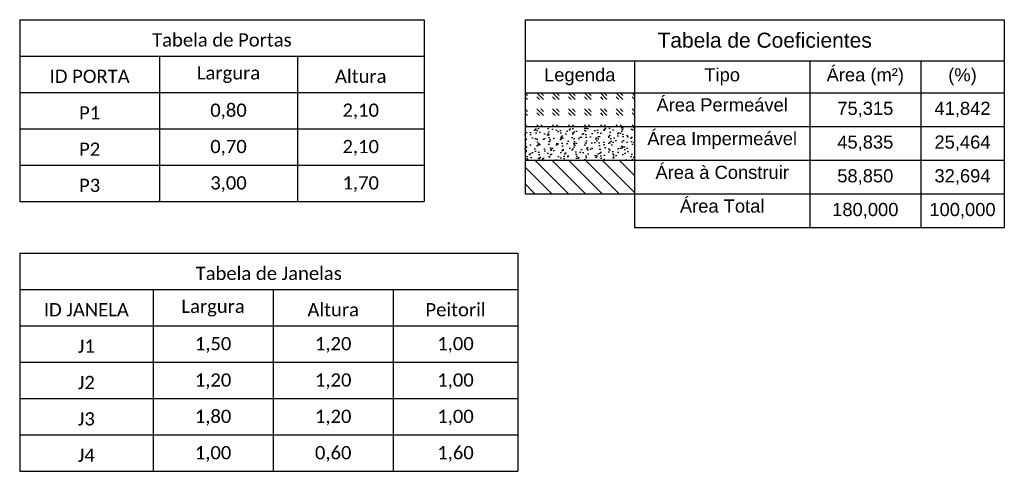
# Model space of a CAD drawing. Header units: metres. Extents: x 3.8 to 54.3, y 0.8 to 38.4.
# Tile 8 of 8: x 38.5 to 54.3, y 30.2 to 37.5. Entities that reach past the tile are written whole.
import ezdxf

# ---------------------------------------------------------------- set-up
doc = ezdxf.new("R2010")
doc.units = ezdxf.units.M
doc.header["$LTSCALE"] = 0.01
for name, color, linetype in [('Tabelas', 250, 'Continuous'), ('Área Impermeável', 9, 'Continuous'), ('Área Permeável', 82, 'Continuous'), ('Área à Construir', 1, 'Continuous')]:
    doc.layers.add(name, color=color, linetype=linetype)
doc.styles.get("Standard").update_dxf_attribs({"font": 'arial.ttf'})
doc.styles.add('Texto Tabelas', font='calibri.ttf')

# ---------------------------------------------------------------- blocks, each defined once
blk = doc.blocks.new('*T766')
at = {"layer": 'Tabelas', "color": 0, "linetype": 'ByBlock', "lineweight": -2, "transparency": 16777216}
for p, q in [((0, 0), (7.974, 0)), ((0, 0), (0, -3.493)), ((7.974, 0), (7.974, -3.493)), ((0, -0.582), (7.974, -0.582)), ((2.135, -0.582), (2.135, -3.493)), ((4.058, -0.582), (4.058, -3.493)), ((5.981, -0.582), (5.981, -3.493)), ((0, -1.164), (7.974, -1.164)), ((0, -1.747), (7.974, -1.747)), ((0, -2.329), (7.974, -2.329)), ((0, -2.911), (7.974, -2.911)), ((0, -3.493), (7.974, -3.493))]:
    blk.add_line(p, q, dxfattribs=at)
at = {"layer": 'Tabelas', "transparency": 16777216, "char_height": 0.21167, "attachment_point": 8, "style": 'Texto Tabelas'}
for s, insert, width in [('{\\fCalibri|b0|i0|c0;Tabela de Janelas', (3.987, -0.432), 7.67422), ('{\\fCalibri|b0|i0|c0;Altura', (5.019, -1.014), 1.623), ('{\\fCalibri|b0|i0|c0;Peitoril', (6.977, -1.014), 1.69356), ('{\\fCalibri|b0|i0|c0;ID JANELA', (1.067, -1.014), 1.83467), ('{\\fCalibri|b0|i0|c0;Largura', (3.096, -1.014), 1.623), ('{\\fCalibri|b0|i0|c0;J1', (1.067, -1.597), 1.83467), ('{\\fCalibri|b0|i0|c0;1,50', (3.096, -1.597), 1.623), ('{\\fCalibri|b0|i0|c0;1,20', (5.019, -1.597), 1.623), ('{\\fCalibri|b0|i0|c0;1,00', (6.977, -1.597), 1.69356), ('{\\fCalibri|b0|i0|c0;J2', (1.067, -2.179), 1.83467), ('{\\fCalibri|b0|i0|c0;1,20', (3.096, -2.179), 1.623), ('{\\fCalibri|b0|i0|c0;1,20', (5.019, -2.179), 1.623), ('{\\fCalibri|b0|i0|c0;1,00', (6.977, -2.179), 1.69356), ('{\\fCalibri|b0|i0|c0;J3', (1.067, -2.761), 1.83467), ('{\\fCalibri|b0|i0|c0;1,80', (3.096, -2.761), 1.623), ('{\\fCalibri|b0|i0|c0;1,20', (5.019, -2.761), 1.623), ('{\\fCalibri|b0|i0|c0;1,00', (6.977, -2.761), 1.69356), ('{\\fCalibri|b0|i0|c0;J4', (1.067, -3.343), 1.83467), ('{\\fCalibri|b0|i0|c0;1,00', (3.096, -3.343), 1.623), ('{\\fCalibri|b0|i0|c0;0,60', (5.019, -3.343), 1.623), ('{\\fCalibri|b0|i0|c0;1,60', (6.977, -3.343), 1.69356)]:
    blk.add_mtext(s, dxfattribs=dict(at, insert=insert, width=width))
blk = doc.blocks.new('*T767')
at = {"layer": 'Tabelas', "color": 0, "linetype": 'ByBlock', "lineweight": -2, "transparency": 16777216}
for p, q in [((0, 0), (6.475, 0)), ((0, 0), (0, -2.911)), ((6.475, 0), (6.475, -2.911)), ((0, -0.582), (6.475, -0.582)), ((2.24, -0.582), (2.24, -2.911)), ((4.446, -0.582), (4.446, -2.911)), ((0, -1.164), (6.475, -1.164)), ((0, -1.747), (6.475, -1.747)), ((0, -2.329), (6.475, -2.329)), ((0, -2.911), (6.475, -2.911))]:
    blk.add_line(p, q, dxfattribs=at)
at = {"layer": 'Tabelas', "transparency": 16777216, "char_height": 0.21167, "attachment_point": 8, "style": 'Texto Tabelas'}
for s, insert, width in [('{\\fCalibri|b0|i0|c0;Tabela de Portas', (3.237, -0.432), 6.17456), ('{\\fCalibri|b0|i0|c0;Altura', (5.46, -1.014), 1.72883), ('{\\fCalibri|b0|i0|c0;ID PORTA', (1.12, -1.014), 1.9405), ('{\\fCalibri|b0|i0|c0;Largura', (3.343, -1.014), 1.90522), ('{\\fCalibri|b0|i0|c0;P1', (1.12, -1.597), 1.9405), ('{\\fCalibri|b0|i0|c0;0,80', (3.343, -1.597), 1.90522), ('{\\fCalibri|b0|i0|c0;2,10', (5.46, -1.597), 1.72883), ('{\\fCalibri|b0|i0|c0;P2', (1.12, -2.179), 1.9405), ('{\\fCalibri|b0|i0|c0;0,70', (3.343, -2.179), 1.90522), ('{\\fCalibri|b0|i0|c0;2,10', (5.46, -2.179), 1.72883), ('{\\fCalibri|b0|i0|c0;P3', (1.12, -2.761), 1.9405), ('{\\fCalibri|b0|i0|c0;3,00', (3.343, -2.761), 1.90522), ('{\\fCalibri|b0|i0|c0;1,70', (5.46, -2.761), 1.72883)]:
    blk.add_mtext(s, dxfattribs=dict(at, insert=insert, width=width))

msp = doc.modelspace()

# ---------------------------------------------------------------- hatches: boundary and pattern name
at = {"layer": 'Área Impermeável'}
h = msp.add_hatch(dxfattribs=at)
h.set_pattern_fill('AR-SAND', color=256, scale=0.003, angle=-90)
h.set_pattern_definition([(307.5, (13.44392, 14.67011), (0.14682397, 0.0048001), [0, -0.115824, 0, -0.12954, 0, -0.123825]), (277.5, (13.44392, 14.67011), (0.2150475, -0.134857), [0, -0.062484, 0, -0.104394, 0, -0.040005]), (237.5, (13.44392, 14.76384), (0.00043116, -0.2372977), [0, -0.0381, 0, -0.13716, 0, -0.17907]), (227.5, (13.44392, 14.76384), (0.0668788, -0.2290669), [0, -0.01905, 0, -0.089916, 0, -0.10287])])
h.paths.add_polyline_path([(48.357, 35.772), (46.604, 35.772), (46.604, 35.232), (48.357, 35.232)])
at = {"layer": 'Área Permeável'}
h = msp.add_hatch(dxfattribs=at)
h.set_pattern_fill('GOST_GLASS', color=256, scale=0.03, angle=-90)
h.set_pattern_definition([(315, (13.44392, 14.67011), (-4e-17, -0.25455844), [0.15, -0.21]), (315, (13.44392, 14.60647), (-4e-17, -0.25455844), [0.06, -0.3]), (315, (13.50756, 14.67011), (-4e-17, -0.25455844), [0.06, -0.3])])
h.paths.add_polyline_path([(48.357, 36.312), (46.604, 36.312), (46.604, 35.772), (48.357, 35.772)])
at = {"layer": 'Área à Construir'}
h = msp.add_hatch(dxfattribs=at)
h.set_pattern_fill('ANSI31', color=256, scale=0.06, angle=-90)
h.set_pattern_definition([(315, (13.44392, 13.59011), (0.1347038, 0.1347038), [])])
h.paths.add_polyline_path([(48.357, 35.232), (46.604, 35.232), (46.604, 34.692), (48.357, 34.692)])

# ---------------------------------------------------------------- linework, layer by layer
at = {"layer": 'Tabelas'}
for p, q in [((46.604, 37.481), (54.276, 37.481)), ((46.604, 37.481), (46.604, 34.692)), ((54.276, 37.481), (54.276, 34.152)), ((46.604, 36.821), (54.276, 36.821)), ((48.357, 36.821), (48.357, 34.152)), ((51.164, 36.821), (51.164, 34.152)), ((52.938, 36.821), (52.938, 34.152)), ((46.604, 36.312), (54.276, 36.312)), ((46.604, 35.772), (54.276, 35.772)), ((46.604, 35.232), (54.276, 35.232)), ((46.604, 34.692), (54.276, 34.692)), ((48.357, 34.152), (54.276, 34.152))]:
    msp.add_line(p, q, dxfattribs=at)

# ---------------------------------------------------------------- block references
for name, p in [('*T767', (38.514, 37.481)), ('*T766', (38.514, 33.743))]:
    msp.add_blockref(name, p)

# ---------------------------------------------------------------- texts
for s, insert, char_height, width, attachment_point in [('Tabela de Coeficientes', (50.44, 37.151), 0.24, 7.49247, 5), ('Área (m²)', (52.051, 36.567), 0.21, 1.59361, 5), ('Legenda', (47.48, 36.567), 0.21, 1.57273, 5), ('Tipo', (49.76, 36.567), 0.21, 2.62725, 5), ('(%)', (53.607, 36.567), 0.21, 1.15889, 5), ('Área Permeável', (49.76, 36.222), 0.21, 2.62725, 2), ('75,315', (52.051, 36.042), 0.21, 1.59361, 5), ('41,842', (53.607, 36.042), 0.21, 1.15889, 5), ('Área Impermeável', (49.76, 35.682), 0.21, 2.62725, 2), ('45,835', (52.051, 35.502), 0.21, 1.59361, 5), ('25,464', (53.607, 35.502), 0.21, 1.15889, 5), ('Área à Construir', (49.76, 35.142), 0.21, 2.62725, 2), ('58,850', (52.051, 34.962), 0.21, 1.59361, 5), ('32,694', (53.607, 34.962), 0.21, 1.15889, 5), ('Área Total', (49.76, 34.602), 0.21, 2.62725, 2), ('180,000', (52.051, 34.422), 0.21, 1.59361, 5), ('100,000', (53.607, 34.422), 0.21, 1.15889, 5)]:
    msp.add_mtext(s, dxfattribs=dict(at, insert=insert, char_height=char_height, width=width, attachment_point=attachment_point))

doc.saveas('drawing.dxf')
